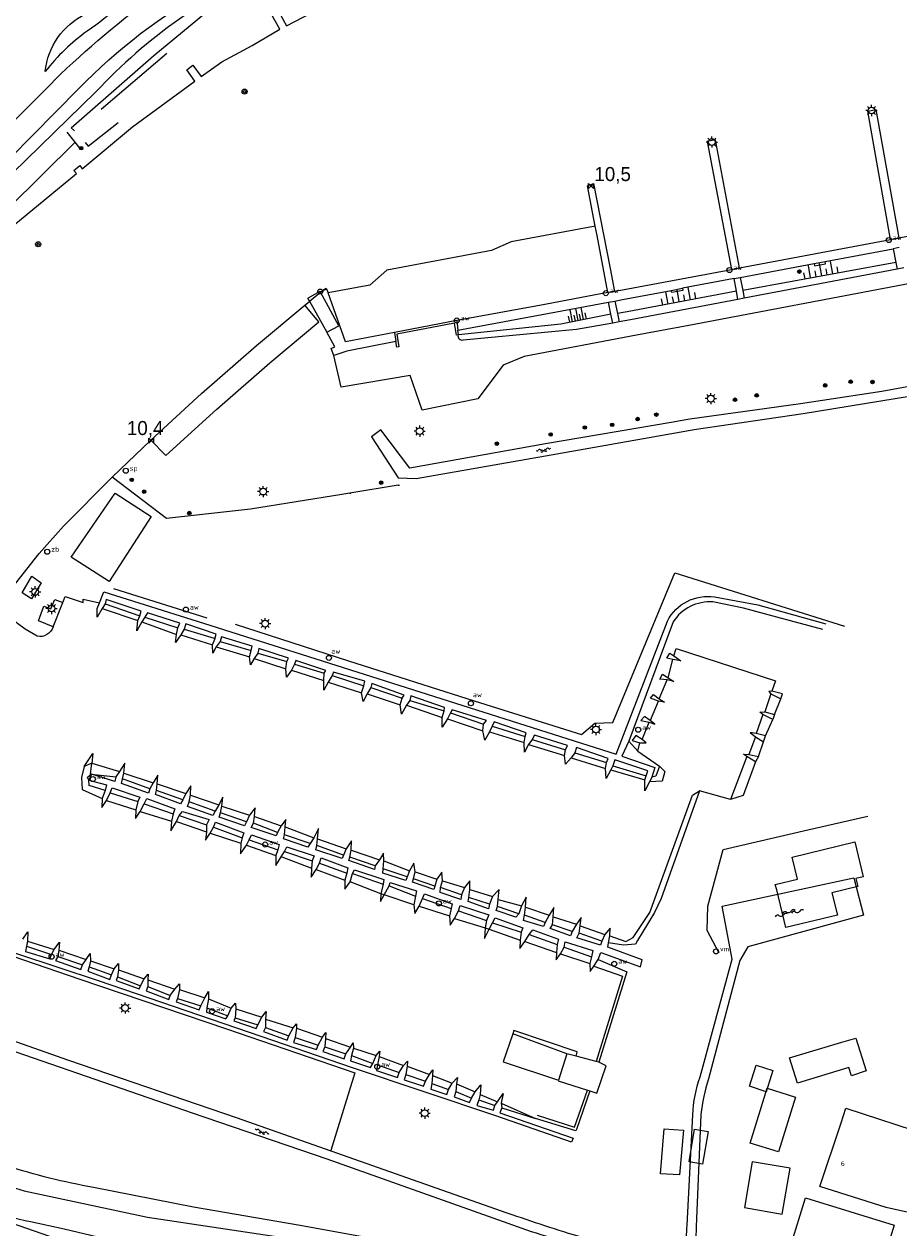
# Model space of a CAD drawing. Header units: millimetres. Extents: x 149344 to 154519, y 463794 to 476271.
# Tile 50 of 70: x 149566 to 149722, y 470093 to 470307. Entities that reach past the tile are written whole.
import ezdxf

# ---------------------------------------------------------------- set-up
doc = ezdxf.new("R2010")
doc.units = ezdxf.units.MM
doc.header["$LTSCALE"] = 4
doc.layers.get('0').update_dxf_attribs({"color": 252, "linetype": 'CONTINUOUS'})
for name, color, linetype in [('Gebouw', 252, 'CONTINUOUS'), ('Huisnummer', 252, 'CONTINUOUS'), ('Kilometrering', 252, 'CONTINUOUS'), ('symbool talud', 252, 'CONTINUOUS'), ('symbool water', 252, 'CONTINUOUS'), ('Topografie', 252, 'CONTINUOUS')]:
    doc.layers.add(name, color=color, linetype=linetype)
doc.styles.add('ISO', font='ISO')
doc.styles.add('rtw_iso', font='iso-rtw.shx')

# ---------------------------------------------------------------- blocks, each defined once
blk = doc.blocks.new('water4')
at = {"linetype": 'Continuous'}
for centre, start, end in [((-0.01, 0.75), 129.7446, 230.2554), ((-0.32, 1.12), 309.7446, 50.2554), ((-0.32, 0.37), 309.7446, 50.2554), ((0.32, 0.01), 129.7446, 230.2554), ((0, 0.38), 309.7446, 50.2554), ((-0.01, -0.74), 129.7446, 230.2554), ((-0.32, -0.37), 309.7446, 50.2554), ((-0.32, -1.12), 309.7446, 50.2554), ((0, -0.37), 309.7446, 50.2554)]:
    blk.add_arc(centre, 0.244, start, end, dxfattribs=at)
blk = doc.blocks.new('water6')
at = {"linetype": 'Continuous'}
for centre, start, end in [((-0.47, 2.22), 309.7446, 50.2554), ((0.16, 1.47), 129.7446, 230.2554), ((-0.47, 0.72), 309.7446, 50.2554), ((0.49, 0), 129.7446, 230.2554), ((-0.14, 0.75), 309.7446, 50.2554), ((0.16, -1.51), 129.7446, 230.2554), ((-0.47, -0.76), 309.7446, 50.2554), ((-0.47, -2.26), 309.7446, 50.2554), ((-0.14, -0.75), 309.7446, 50.2554)]:
    blk.add_arc(centre, 0.488, start, end, dxfattribs=at)
blk = doc.blocks.new('talud')
for p, q in [((0, 0.75), (0.5, 0.75)), ((0, 0.5), (1, 0.5)), ((0, 0.25), (0.5, 0.25)), ((0, 0), (1, 0)), ((0, -0.25), (0.5, -0.25)), ((0, -0.5), (1, -0.5)), ((0, -0.75), (0.5, -0.75))]:
    blk.add_line(p, q)
blk = doc.blocks.new('paal')
for radius in [0.45, 0.2]:
    blk.add_circle((0, 0), radius)
blk = doc.blocks.new('lichtmast')
for p, q in [((-0.6, 0), (-1, 0)), ((-0.71, 0.71), (-0.42, 0.42)), ((0, 0.6), (0, 1)), ((0.42, 0.42), (0.71, 0.71)), ((0.6, 0), (1, 0)), ((-0.42, -0.42), (-0.71, -0.71)), ((0, -0.6), (0, -1)), ((0.42, -0.42), (0.71, -0.71))]:
    blk.add_line(p, q)
blk.add_circle((0, 0), 0.6)
blk = doc.blocks.new('kilometerpaal')
for p, q in [((-0.44, 0.44), (0.44, -0.44)), ((-0.44, -0.44), (-0.44, 0.44)), ((0.44, 0.44), (-0.44, -0.44)), ((0.44, -0.44), (0.44, 0.44))]:
    blk.add_line(p, q)
at = {"style": 'rtw_iso'}
blk.add_attdef('KILOMETERPAAL', (0.59, 0.87), '', height=2.5, dxfattribs=at)
blk = doc.blocks.new('spanningspl')
at = {"color": 0}
blk.add_circle((0, 0), 0.45, dxfattribs=at)
at = {"style": 'ISO'}
blk.add_attdef('SPANNINGSPL', (0.7, 0), '', height=0.9, dxfattribs=at)
blk = doc.blocks.new('vlaggenmast')
at = {"color": 0}
blk.add_circle((0, 0), 0.45, dxfattribs=at)
at = {"style": 'ISO'}
blk.add_attdef('VLAGGENMAST', (0.7, 0), '', height=0.9, dxfattribs=at)
blk = doc.blocks.new('boom')
for radius in [0.315, 0.225, 0.135]:
    blk.add_circle((0, 0), radius)
blk = doc.blocks.new('afsl-water')
at = {"color": 0}
blk.add_circle((0, 0), 0.45, dxfattribs=at)
at = {"style": 'ISO'}
blk.add_attdef('AFSL-WATER', (0.7, 0), '', height=0.9, dxfattribs=at)
blk = doc.blocks.new('zinkerbord')
at = {"color": 0}
blk.add_circle((0, 0), 0.45, dxfattribs=at)
at = {"style": 'ISO'}
blk.add_attdef('ZINKERBORD', (0.7, 0), '', height=0.9, dxfattribs=at)
blk = doc.blocks.new('aanduidingsbord')
for p, q in [((-0.81, -0.33), (0, 0)), ((-1.45, -0.5), (-1.01, -0.5))]:
    blk.add_line(p, q)
at = {"color": 0}
blk.add_circle((-1.23, -0.5), 0.45, dxfattribs=at)

msp = doc.modelspace()

# ---------------------------------------------------------------- linework, layer by layer
at = {"layer": 'Gebouw'}
for points in [[(149699.86, 470152.7), (149699.62, 470153.66), (149703.57, 470154.62), (149702.62, 470158.51), (149713.76, 470161.22), (149715.26, 470155.02), (149713.96, 470154.71), (149714.29, 470153.32), (149709.7, 470152.2), (149710.67, 470148.23), (149701.49, 470145.99), (149699.86, 470152.7)], [(149703.55, 470118.31), (149702.17, 470122.8), (149711.46, 470125.64), (149711.46, 470125.62), (149713.97, 470126.35), (149715.8, 470120.51), (149713.17, 470119.63), (149712.73, 470121.11), (149703.55, 470118.31)], [(149695, 470117.77), (149696.23, 470121.55)], [(149696.23, 470121.55), (149699.2, 470120.58)], [(149699.2, 470120.58), (149697.97, 470116.8)], [(149697.97, 470116.8), (149695, 470117.77)], [(149695.15, 470107.68), (149698.18, 470117.41), (149703.23, 470115.84), (149700.2, 470106.11), (149695.15, 470107.68)], [(149711.33, 470111.29), (149712.15, 470113.9), (149727.07, 470108.99)], [(149679.86, 470110.2), (149683.25, 470109.95), (149682.57, 470101.99), (149679.17, 470102.22), (149679.86, 470110.2)], [(149684.27, 470104.32), (149685.24, 470110.15)], [(149685.24, 470110.15), (149687.65, 470109.74)], [(149687.65, 470109.74), (149686.67, 470103.91)], [(149728.38, 470094.21), (149719.35, 470096.2), (149707.52, 470099.92), (149711.33, 470111.29)], [(149686.67, 470103.91), (149684.27, 470104.32)], [(149695.5, 470104.34), (149694.11, 470096.21), (149700.85, 470095.05), (149702.25, 470103.18), (149695.5, 470104.34)], [(149702.31, 470089.29), (149704.97, 470097.91), (149720.76, 470093.04), (149718.1, 470084.42), (149702.31, 470089.29)]]:
    msp.add_lwpolyline(points, dxfattribs=at)
at = {"layer": 'Topografie'}
for p, q in [((149579.58, 470291.56), (149591.3, 470301.53)), ((149574.98, 470285.7), (149573.54, 470287.47)), ((149574.24, 470288.24), (149574.86, 470287.7)), ((149574.98, 470285.7), (149563.13, 470273.94)), ((149575.84, 470284.64), (149574.98, 470285.7)), ((149721.08, 470264.32), (149693.81, 470259.33)), ((149692.31, 470261.44), (149683.1, 470259.71)), ((149721.32, 470263.11), (149694.07, 470257.94)), ((149722.47, 470263.33), (149721.32, 470263.11)), ((149672.4, 470257.7), (149681.1, 470259.33)), ((149669.9, 470257.22), (149671.05, 470257.44)), ((149671.05, 470257.44), (149672.4, 470257.7)), ((149694.07, 470257.94), (149692.96, 470257.73)), ((149671.8, 470253.72), (149670.67, 470253.53)), ((149623.88, 470223.26), (149624.07, 470223.29)), ((149632.46, 470224.66), (149632.7, 470224.7)), ((149580.34, 470203.61), (149586.48, 470201.47)), ((149579.78, 470202.75), (149586.16, 470200.62)), ((149586.86, 470200.39), (149593, 470198.15)), ((149587.36, 470201.19), (149593.27, 470199.3)), ((149593.81, 470198.04), (149599.45, 470196.3)), ((149594.4, 470199.09), (149599.72, 470197.45)), ((149600.1, 470195.94), (149606.01, 470194.17)), ((149600.82, 470196.86), (149606.3, 470195.3)), ((149606.82, 470193.83), (149612.47, 470192.04)), ((149607.49, 470194.81), (149612.69, 470193.34)), ((149614.03, 470192.88), (149619.31, 470191.27)), ((149680.57, 470190.41), (149681.35, 470193.71)), ((149613.47, 470191.78), (149619.22, 470189.93)), ((149620.74, 470190.85), (149626.37, 470189.01)), ((149620.03, 470189.67), (149625.98, 470187.76)), ((149627.64, 470188.69), (149633.19, 470186.83)), ((149678.95, 470186.67), (149680.38, 470190.08)), ((149626.97, 470187.59), (149632.86, 470185.62)), ((149634.56, 470186.39), (149640.69, 470184.56)), ((149698.85, 470187.58), (149697.73, 470184.37)), ((149699.5, 470183.92), (149700.59, 470186.68)), ((149633.94, 470185.57), (149640.32, 470183.37)), ((149641.78, 470184.19), (149647.69, 470182.16)), ((149677.38, 470182.89), (149678.82, 470186.26)), ((149641.25, 470183.1), (149647.56, 470181.02)), ((149675.91, 470179.43), (149677.15, 470182.54)), ((149697.42, 470183.9), (149696.19, 470180.51)), ((149697.86, 470180.12), (149699.17, 470182.99)), ((149648.73, 470180.81), (149654.9, 470178.89)), ((149649.24, 470181.8), (149655.11, 470179.96)), ((149696.08, 470179.95), (149694.88, 470176.76)), ((149655.71, 470178.57), (149662.08, 470176.62)), ((149656.33, 470179.43), (149662.29, 470177.62)), ((149673.52, 470179.15), (149675.12, 470177.37)), ((149675.12, 470177.37), (149675.52, 470178.86)), ((149696.62, 470176.4), (149697.51, 470179.01)), ((149663.29, 470176.21), (149669.4, 470174.28)), ((149663.93, 470177.08), (149669.57, 470175.35)), ((149675.12, 470177.37), (149678.99, 470174.69)), ((149694.57, 470176.41), (149691.63, 470168.78)), ((149577.72, 470173.31), (149577.93, 470175.27)), ((149577.93, 470175.27), (149582.89, 470173.74)), ((149670.31, 470174.07), (149676.4, 470172.26)), ((149670.71, 470174.78), (149676.62, 470172.97)), ((149577.7, 470173.18), (149577.72, 470173.31)), ((149577.86, 470173.29), (149577.72, 470173.31)), ((149588.29, 470170.68), (149583.43, 470172.43)), ((149583.66, 470173.44), (149588.88, 470171.77)), ((149589.59, 470171.55), (149594.7, 470169.84)), ((149581.19, 470169.98), (149586.11, 470168.42)), ((149594.14, 470168.69), (149589.46, 470170.35)), ((149595.5, 470169.52), (149600.53, 470167.81)), ((149691.63, 470168.78), (149686.11, 470170.34)), ((149580.56, 470168.62), (149585.77, 470166.95)), ((149587.24, 470167.99), (149592.43, 470166.23)), ((149599.88, 470166.68), (149595.29, 470168.38)), ((149601.09, 470167.61), (149606.04, 470165.98)), ((149586.55, 470166.65), (149592.14, 470164.94)), ((149593.5, 470165.91), (149598.38, 470164.28)), ((149605.51, 470164.82), (149600.86, 470166.42)), ((149606.9, 470165.76), (149611.67, 470164.12)), ((149593, 470164.84), (149598.35, 470163)), ((149599, 470162.8), (149604.48, 470161)), ((149599.63, 470163.87), (149604.7, 470161.98)), ((149611, 470162.88), (149606.73, 470164.59)), ((149612.39, 470163.9), (149617.48, 470161.99)), ((149605.49, 470160.68), (149610.7, 470158.8)), ((149605.93, 470161.59), (149611.08, 470159.85)), ((149616.79, 470160.98), (149612.23, 470162.48)), ((149618.11, 470161.77), (149623.2, 470160.02)), ((149611.75, 470158.61), (149617.08, 470156.56)), ((149612.27, 470159.54), (149617.17, 470157.88)), ((149622.74, 470158.89), (149618, 470160.57)), ((149628.39, 470156.97), (149623.87, 470158.52)), ((149624.12, 470159.78), (149629.15, 470158.04)), ((149617.87, 470156.34), (149623, 470154.44)), ((149618.48, 470157.48), (149623.37, 470155.67)), ((149634.07, 470155.04), (149629.79, 470156.45)), ((149629.95, 470157.86), (149634.5, 470156.09)), ((149624.35, 470155.61), (149629.82, 470153.69)), ((149639.01, 470153.37), (149635.18, 470154.69)), ((149635.5, 470155.92), (149639.36, 470154.62)), ((149640.35, 470154.32), (149644.3, 470153.11)), ((149630.87, 470153.4), (149635.55, 470151.6)), ((149643.77, 470151.83), (149640.02, 470153.12)), ((149645.21, 470152.77), (149649.26, 470151.51)), ((149636.81, 470151.17), (149641.93, 470149.41)), ((149648.74, 470150.14), (149645.08, 470151.37)), ((149650.29, 470150.98), (149654.44, 470149.85)), ((149636.22, 470149.82), (149641.61, 470148.06)), ((149643.21, 470148.96), (149648.19, 470147.25)), ((149653.98, 470148.46), (149650.19, 470149.72)), ((149658.66, 470146.88), (149654.95, 470148.22)), ((149655.15, 470149.65), (149659.37, 470148.2)), ((149660.08, 470147.93), (149664.25, 470146.62)), ((149649.3, 470146.86), (149654.36, 470145.21)), ((149663.48, 470145.32), (149659.97, 470146.49)), ((149664.86, 470146.32), (149669.28, 470144.75)), ((149566.52, 470143.59), (149571.24, 470142.09)), ((149655.03, 470143.54), (149660.64, 470141.57)), ((149655.82, 470144.76), (149660.78, 470143.01)), ((149668.75, 470143.56), (149664.69, 470144.99)), ((149566.34, 470142.67), (149570.76, 470141.22)), ((149572.06, 470141.97), (149576.92, 470140.32)), ((149661.38, 470141.33), (149666.59, 470139.58)), ((149662.01, 470142.53), (149666.92, 470140.81)), ((149571.89, 470140.83), (149576.29, 470139.36)), ((149577.73, 470140.06), (149581.93, 470138.68)), ((149577.48, 470139.01), (149581.42, 470137.59)), ((149582.49, 470137.22), (149586.63, 470135.66)), ((149582.67, 470138.5), (149587.26, 470136.86)), ((149587.89, 470135.5), (149591.89, 470133.92)), ((149587.94, 470136.7), (149592.72, 470135.06)), ((149593.53, 470134.98), (149598.08, 470133.5)), ((149593.21, 470133.41), (149597.34, 470132.06)), ((149598.69, 470133.35), (149602.75, 470131.68)), ((149598.39, 470131.7), (149602.17, 470130.32)), ((149603.6, 470131.52), (149608.2, 470130.07)), ((149603.44, 470129.93), (149607.47, 470128.68)), ((149608.88, 470129.73), (149613.77, 470128.16)), ((149608.88, 470128.21), (149613.02, 470126.74)), ((149614.13, 470126.45), (149618.21, 470125.09)), ((149614.39, 470128.11), (149618.99, 470126.49)), ((149662.52, 470123.56), (149652.89, 470127.07)), ((149619.4, 470124.8), (149623.17, 470123.52)), ((149619.52, 470126.28), (149623.98, 470124.74)), ((149624.54, 470124.57), (149628.58, 470123.22)), ((149624.16, 470123.22), (149627.95, 470121.82)), ((149629.12, 470123.05), (149633.4, 470121.48)), ((149628.82, 470121.6), (149632.67, 470120.24)), ((149634.09, 470121.36), (149638.04, 470119.88)), ((149633.83, 470119.87), (149637.32, 470118.68)), ((149638.49, 470118.29), (149641.46, 470117.2)), ((149638.59, 470119.71), (149642.09, 470118.3)), ((149642.89, 470118.22), (149646.17, 470116.79)), ((149642.77, 470116.82), (149645.52, 470115.63)), ((149647.1, 470116.33), (149650.17, 470115.03)), ((149646.82, 470115.38), (149649.67, 470114.35)), ((149650.84, 470114.74), (149656.93, 470112.02)), ((149650.96, 470113.91), (149656.93, 470112.02))]:
    msp.add_line(p, q, dxfattribs=at)
for points in [[(149636.62, 470341.65, -0.107674), (149607.83, 470324.77, 0.055261), (149582.93, 470310.01, -0.034161), (149577.13, 470305.44, 0.075493), (149569.65, 470298.24, -0.263059), (149576.87, 470308.49, 0.075383), (149584.33, 470314.02, -0.043141), (149601.17, 470324.72, 0.735978), (149602.51, 470326.49, 0.030891), (149564.48, 470398.34)], [(149626.98, 470323.62), (149610.95, 470317.17, 0.106596), (149578.67, 470294.65), (149561.25, 470277.73, -0.024129), (149531.45, 470251.4), (149523.06, 470244.68), (149512.92, 470236.8), (149502.71, 470227.81), (149494.92, 470220.51), (149486.32, 470212.89)], [(149530.56, 470254.05), (149540.41, 470261.81), (149546.21, 470266.84, 0.016783), (149559.2, 470278.66), (149575.63, 470295.22, -0.075726), (149598.97, 470313.01), (149604.54, 470315.93), (149609.76, 470318.27)], [(149528.13, 470258.36), (149537.89, 470265.37), (149543.5, 470269.89, 0.013082), (149572.39, 470297.82, -0.029694), (149590.65, 470313.01, 0.009317)], [(149670.67, 470253.53), (149664.21, 470252.35), (149644.08, 470250.46, -0.636976), (149643.24, 470251.4)], [(149571.05, 470199.48, -0.385006), (149568.2, 470197.82), (149566.1, 470199.05), (149564.7, 470200.1, -0.108599), (149563.06, 470202.64), (149562.92, 470203.92), (149563.21, 470205.17), (149563.77, 470206.43), (149568.58, 470212.56), (149572.93, 470217.39), (149581.55, 470226.09)], [(149579.33, 470203.76), (149580.08, 470205.72), (149597.83, 470200.12), (149671.3, 470176.83), (149680.43, 470200.52, -0.32629), (149688.78, 470204.8), (149696.5, 470203.41), (149708.61, 470200.01)], [(149708.08, 470199.03), (149699.9, 470201.22), (149693.93, 470202.81), (149688.52, 470203.91, 0.276513), (149681.43, 470200.37), (149673.52, 470179.15)], [(149683.54, 470088.66, 0.022754), (149683.91, 470093.05), (149684.94, 470112.72, -0.073001), (149686.23, 470119.45), (149691.95, 470140.4), (149690.17, 470149.81), (149713.58, 470154.87), (149715.29, 470148.2), (149694.73, 470142.57), (149693.29, 470140.15), (149687.7, 470119.07, 0.042809), (149686.34, 470112.75), (149685.54, 470092.79, -0.076963), (149684.48, 470087.04, -0.524555)], [(149650.96, 470113.91), (149650.58, 470113.04), (149663.66, 470108.57), (149663.36, 470107.82), (149649.84, 470112.5), (149624.37, 470121.07), (149606.03, 470127.34), (149579.14, 470136.53), (149564.76, 470141.28), (149555.32, 470144.38, -0.449129), (149551.72, 470149.55)], [(149664.7, 470089.32, -0.019214), (149651.23, 470093.65), (149619.83, 470104.83), (149595.85, 470112.98), (149550.18, 470128.75)], [(149552.37, 470129.95), (149573.77, 470122.41), (149603.67, 470112.22), (149620.47, 470106.27), (149651.85, 470095.27, 0.01107), (149665.3, 470090.89)]]:
    msp.add_lwpolyline(points, format="xyb", dxfattribs=at)
for points in [[(149560.71, 470269.81), (149562.06, 470269.25), (149575.22, 470280.12), (149574.77, 470280.68), (149575.79, 470281.54), (149576.24, 470280.96), (149585.18, 470288.43), (149596.31, 470296.57), (149594.83, 470298.58), (149595.92, 470299.38), (149597.4, 470297.36), (149601.11, 470299.99), (149606.5, 470302.89), (149611.41, 470305.77), (149609.86, 470308.5), (149611.09, 470309.14), (149612.63, 470306.41), (149620.11, 470310.33), (149624.7, 470312.03), (149623.79, 470314.35), (149625.01, 470314.87), (149626.09, 470312.45), (149637.48, 470316.42)], [(149720.15, 470268.4), (149716.06, 470291.22), (149717.53, 470291.49), (149721.6, 470268.67)], [(149693.22, 470263.34), (149688.97, 470286.13), (149687.51, 470285.82), (149691.79, 470263.07)], [(149667.56, 470270.73), (149666.18, 470277.93), (149667.27, 470278.32), (149670.2, 470263.23), (149670.99, 470259.16)], [(149667.56, 470270.73), (149667.24, 470270.67), (149652.61, 470267.98), (149649.09, 470266.43), (149630.44, 470262.95), (149627.42, 470260.24), (149619.99, 470258.9)], [(149669.82, 470258.93), (149667.88, 470269.07), (149667.56, 470270.73)], [(149766.71, 470268.8), (149753.09, 470266.2), (149722.36, 470260.33), (149684.22, 470253.11), (149674.92, 470251.35), (149654.89, 470247.57), (149651.19, 470246.04), (149646.65, 470240.02), (149636.74, 470238.04), (149634.64, 470244.17), (149622.36, 470242.1), (149621.03, 470247.76)], [(149708.51, 470264.46), (149720.61, 470266.71)], [(149721.65, 470266.94), (149720.61, 470266.71)], [(149720.61, 470266.71), (149721.08, 470264.32)], [(149693.37, 470261.64), (149706.53, 470264.09)], [(149706.53, 470264.09), (149706.6, 470263.7), (149708.58, 470264.07), (149708.51, 470264.46)], [(149706.53, 470264.09), (149708.51, 470264.46)], [(149721.08, 470264.32), (149721.32, 470263.11)], [(149692.31, 470261.44), (149693.37, 470261.64)], [(149692.7, 470259.2), (149692.31, 470261.44)], [(149693.37, 470261.64), (149693.81, 470259.33)], [(149616.72, 470257.41), (149616.41, 470257.96), (149618.58, 470259.17), (149618.65, 470259.04)], [(149618.65, 470259.04), (149619.27, 470259.5), (149619.69, 470259.75), (149619.99, 470258.9)], [(149670.99, 470259.16), (149669.82, 470258.93)], [(149671.76, 470259.3), (149670.99, 470259.16)], [(149692.7, 470259.2), (149673.26, 470255.53), (149671.5, 470255.2)], [(149681.1, 470259.33), (149683.1, 470259.71)], [(149683.1, 470259.71), (149683.15, 470259.29), (149681.18, 470258.97), (149681.1, 470259.33)], [(149692.96, 470257.73), (149692.7, 470259.2)], [(149693.81, 470259.33), (149694.07, 470257.94)], [(149615.86, 470256.69), (149616.68, 470257.37)], [(149616.68, 470257.37), (149616.72, 470257.41)], [(149616.68, 470257.37), (149616.72, 470257.41)], [(149616.72, 470257.41), (149618.65, 470259.04)], [(149616.72, 470257.41), (149616.72, 470257.41)], [(149616.72, 470257.41), (149619.76, 470251.89)], [(149619.76, 470251.89), (149621.9, 470253.04), (149618.65, 470259.04)], [(149631.83, 470251.86), (149623.11, 470250.17), (149619.99, 470258.9)], [(149669.82, 470258.93), (149657.63, 470256.64), (149642.9, 470253.98)], [(149643.13, 470252.28), (149669.9, 470257.22)], [(149670.34, 470255.12), (149669.9, 470257.22)], [(149671.05, 470257.44), (149671.5, 470255.2)], [(149692.96, 470257.73), (149673.83, 470254.1), (149671.8, 470253.72)], [(149588.47, 470232.71), (149597.45, 470240.98), (149607.26, 470249.53), (149615.86, 470256.69)], [(149588.47, 470232.71), (149591.1, 470229.98), (149600.18, 470238.23), (149609.63, 470246.44), (149618.34, 470253.74), (149615.86, 470256.69)], [(149670.34, 470255.12), (149661.42, 470253.34), (149643.24, 470251.4)], [(149670.67, 470253.53), (149670.34, 470255.12)], [(149671.5, 470255.2), (149671.8, 470253.72)], [(149642.9, 470253.98), (149631.83, 470251.86)], [(149643.24, 470251.4), (149642.88, 470251.36), (149642.52, 470253.49), (149632.25, 470251.57), (149632.57, 470249.28), (149632.23, 470249.23), (149632.07, 470250.23)], [(149642.9, 470253.98), (149643.13, 470252.28)], [(149621.03, 470247.76), (149620.58, 470248.99), (149621.18, 470249.28), (149619.76, 470251.89)], [(149631.83, 470251.86), (149632.07, 470250.23)], [(149643.24, 470251.4), (149643.13, 470252.28)], [(149632.07, 470250.23), (149623.33, 470248.51), (149621.03, 470247.76)], [(149581.55, 470226.09), (149588.47, 470232.71)], [(149571.05, 470199.48), (149568.44, 470200.55), (149569.42, 470203.18), (149570.66, 470202.7), (149571.35, 470204.38), (149572.76, 470203.83)], [(149571.05, 470199.48), (149572.76, 470203.83)], [(149572.76, 470203.83), (149573.18, 470204.9), (149576.38, 470203.83), (149576.4, 470204.39), (149579.33, 470203.76)], [(149579.78, 470202.75), (149578.88, 470201.23), (149578.88, 470202.75), (149579.33, 470203.76)], [(149580.34, 470203.61), (149579.78, 470202.75)], [(149586.48, 470201.47), (149586.73, 470202.29), (149580.52, 470204.33), (149580.34, 470203.61)], [(149586.16, 470200.62), (149586.48, 470201.47)], [(149593.27, 470199.3), (149593.61, 470200.17), (149587.88, 470202), (149587.36, 470201.19)], [(149586.86, 470200.39), (149585.97, 470198.77), (149586.16, 470200.62)], [(149587.36, 470201.19), (149586.86, 470200.39)], [(149593, 470198.15), (149593.27, 470199.3)], [(149599.45, 470196.3), (149599.85, 470197.27), (149600.06, 470198.21), (149594.66, 470200.02), (149594.4, 470199.09)], [(149593.81, 470198.04), (149592.82, 470196.69), (149593, 470198.15)], [(149594.4, 470199.09), (149593.81, 470198.04)], [(149594.4, 470199.09), (149594.4, 470199.09)], [(149606.3, 470195.3), (149606.5, 470196.04), (149601.06, 470197.7), (149600.82, 470196.86)], [(149600.1, 470195.94), (149599.51, 470194.82), (149599.45, 470196.3)], [(149600.82, 470196.86), (149600.1, 470195.94)], [(149606.01, 470194.17), (149606.3, 470195.3)], [(149612.69, 470193.34), (149612.98, 470193.91), (149607.69, 470195.63), (149607.49, 470194.81)], [(149681.57, 470194.31), (149681.96, 470195.62), (149699.63, 470189.9), (149698.98, 470188.04)], [(149606.82, 470193.83), (149606.21, 470192.72), (149606.01, 470194.17)], [(149607.49, 470194.81), (149606.82, 470193.83)], [(149612.47, 470192.04), (149612.69, 470193.34)], [(149614.03, 470192.88), (149613.47, 470191.78)], [(149619.31, 470191.27), (149619.58, 470191.72), (149614.27, 470193.5), (149614.03, 470192.88)], [(149681.35, 470193.71), (149680.3, 470193.92), (149680.84, 470194.81)], [(149680.84, 470194.81), (149681.57, 470194.31)], [(149681.57, 470194.31), (149682.78, 470193.42), (149681.35, 470193.71)], [(149613.47, 470191.78), (149612.61, 470190.52), (149612.47, 470192.04)], [(149619.22, 470189.93), (149619.31, 470191.27)], [(149620.74, 470190.85), (149620.03, 470189.67)], [(149626.37, 470189.01), (149626.53, 470189.84), (149620.97, 470191.41), (149620.74, 470190.85)], [(149680.38, 470190.08), (149679.09, 470190.21), (149679.51, 470191.1)], [(149679.51, 470191.1), (149680.57, 470190.41)], [(149620.03, 470189.67), (149619.27, 470188.21), (149619.22, 470189.93)], [(149625.98, 470187.76), (149626.37, 470189.01)], [(149627.64, 470188.69), (149626.97, 470187.59)], [(149633.19, 470186.83), (149633.57, 470187.36), (149627.8, 470189.41), (149627.64, 470188.69)], [(149680.57, 470190.41), (149681.55, 470189.77), (149680.38, 470190.08)], [(149626.97, 470187.59), (149626.26, 470186.23), (149625.98, 470187.76)], [(149632.86, 470185.62), (149633.19, 470186.83)], [(149634.56, 470186.39), (149633.94, 470185.57)], [(149640.69, 470184.56), (149640.75, 470185.16), (149634.72, 470187.19), (149634.56, 470186.39)], [(149678.82, 470186.26), (149677.42, 470186.79), (149677.92, 470187.48)], [(149677.92, 470187.48), (149678.95, 470186.67)], [(149678.95, 470186.67), (149679.88, 470186.11), (149678.82, 470186.26)], [(149698.98, 470188.04), (149698.44, 470188.01), (149698.85, 470187.58)], [(149698.85, 470187.58), (149700.59, 470186.68)], [(149700.59, 470186.68), (149700.91, 470187.59), (149698.98, 470188.04)], [(149633.94, 470185.57), (149633.08, 470183.97), (149632.86, 470185.62)], [(149640.32, 470183.37), (149640.69, 470184.56)], [(149641.78, 470184.19), (149641.25, 470183.1)], [(149647.69, 470182.16), (149648.19, 470182.86), (149642.08, 470184.74), (149641.78, 470184.19)], [(149697.42, 470183.9), (149696.85, 470184.31), (149697.73, 470184.37)], [(149697.73, 470184.37), (149699.5, 470183.92)], [(149641.25, 470183.1), (149640.3, 470181.65), (149640.32, 470183.37)], [(149647.56, 470181.02), (149647.69, 470182.16)], [(149655.11, 470179.96), (149655.25, 470180.66), (149649.58, 470182.57), (149649.24, 470181.8)], [(149676.33, 470183.54), (149675.68, 470182.86), (149677.15, 470182.54)], [(149677.15, 470182.54), (149678.2, 470182.19), (149677.36, 470182.81), (149676.33, 470183.54)], [(149699.17, 470182.99), (149697.42, 470183.9)], [(149699.5, 470183.92), (149699.17, 470182.99)], [(149648.73, 470180.81), (149647.89, 470179.33), (149647.56, 470181.02)], [(149649.24, 470181.8), (149648.73, 470180.81)], [(149654.9, 470178.89), (149655.11, 470179.96)], [(149662.29, 470177.62), (149662.63, 470178.39), (149656.74, 470180.24), (149656.33, 470179.43)], [(149674.77, 470180.18), (149674.15, 470179.29), (149675.52, 470178.86)], [(149675.91, 470179.43), (149674.77, 470180.18)], [(149696.19, 470180.51), (149695.14, 470180.67)], [(149695.14, 470180.67), (149696.08, 470179.95)], [(149696.08, 470179.95), (149697.51, 470179.01)], [(149697.86, 470180.12), (149696.19, 470180.51)], [(149697.51, 470179.01), (149697.86, 470180.12)], [(149655.71, 470178.57), (149654.98, 470177.19), (149654.9, 470178.89)], [(149656.33, 470179.43), (149655.71, 470178.57)], [(149669.57, 470175.35), (149669.86, 470176.08), (149664.24, 470178.03), (149663.93, 470177.08)], [(149673.52, 470179.15), (149672.31, 470176.46), (149678.16, 470174.47), (149677.64, 470172.73)], [(149675.52, 470178.86), (149676.65, 470178.83), (149675.91, 470179.43)], [(149576.59, 470174.64), (149578.13, 470176.95), (149577.93, 470175.27)], [(149662.08, 470176.62), (149662.29, 470177.62)], [(149663.29, 470176.21), (149662.26, 470175.08), (149662.08, 470176.62)], [(149663.93, 470177.08), (149663.29, 470176.21)], [(149676.62, 470172.97), (149676.93, 470173.86), (149671.04, 470175.81), (149670.71, 470174.78)], [(149694.57, 470176.41), (149693.94, 470176.84)], [(149693.94, 470176.84), (149694.88, 470176.76)], [(149696.12, 470175.49), (149694.57, 470176.41)], [(149694.88, 470176.76), (149696.62, 470176.4)], [(149696.62, 470176.4), (149696.12, 470175.49)], [(149576.59, 470174.64), (149576.12, 470172.7), (149576.21, 470170.53), (149579.81, 470168.96)], [(149577.93, 470175.27), (149576.59, 470174.64)], [(149582.89, 470173.74), (149582.22, 470172.8)], [(149583.66, 470173.44), (149583.81, 470175.24), (149582.89, 470173.74)], [(149669.4, 470174.28), (149669.57, 470175.35)], [(149670.31, 470174.07), (149669.51, 470172.53), (149669.4, 470174.28)], [(149670.71, 470174.78), (149670.31, 470174.07)], [(149678.99, 470174.69), (149679.94, 470173.78), (149679.46, 470172.04), (149677.22, 470171.93)], [(149678.99, 470174.69), (149678.32, 470172.93), (149677.64, 470172.73)], [(149696.12, 470175.49), (149693.91, 470169.5), (149691.63, 470168.78)], [(149577.43, 470172.24), (149577.16, 470172.77), (149577.7, 470173.18)], [(149577.86, 470173.29), (149577.43, 470172.24)], [(149577.43, 470172.24), (149580.55, 470171.4), (149580.34, 470170.37)], [(149580.34, 470170.37), (149577.46, 470171.26), (149577.43, 470172.24)], [(149577.7, 470173.18), (149577.86, 470173.29)], [(149577.86, 470173.29), (149582.22, 470172.8)], [(149582.22, 470172.8), (149582.02, 470171.98), (149577.86, 470173.29)], [(149588.29, 470170.68), (149588.03, 470169.91), (149583.25, 470171.63), (149583.43, 470172.43)], [(149583.43, 470172.43), (149583.66, 470173.44)], [(149588.88, 470171.77), (149588.29, 470170.68)], [(149589.59, 470171.55), (149589.71, 470173.09), (149588.88, 470171.77)], [(149589.46, 470170.35), (149589.59, 470171.55)], [(149677.22, 470171.93), (149676.39, 470170.34), (149676.4, 470172.26)], [(149676.4, 470172.26), (149676.62, 470172.97)], [(149677.64, 470172.73), (149677.64, 470172.72), (149677.22, 470171.93)], [(149580.34, 470170.37), (149579.81, 470168.96)], [(149580.56, 470168.62), (149581.19, 470169.98)], [(149581.19, 470169.98), (149581.58, 470170.88), (149586.51, 470169.17), (149586.11, 470168.42)], [(149594.14, 470168.69), (149593.76, 470167.98), (149589.3, 470169.64), (149589.46, 470170.35)], [(149594.7, 470169.84), (149594.14, 470168.69)], [(149595.5, 470169.52), (149595.56, 470171.23), (149594.7, 470169.84)], [(149595.29, 470168.38), (149595.5, 470169.52)], [(149601.09, 470167.61), (149601.25, 470169.19), (149600.53, 470167.81)], [(149686.11, 470170.34), (149679.28, 470151.19), (149678.14, 470148.66), (149675.11, 470143.7), (149674.7, 470143.07), (149672.59, 470142.86), (149669.94, 470143.31)], [(149670.14, 470144.53), (149673.01, 470143.53), (149674.29, 470144.26), (149677.26, 470148.68), (149684.86, 470169.55), (149686.11, 470170.34)], [(149579.81, 470168.96), (149579.73, 470167.38), (149580.56, 470168.62)], [(149586.11, 470168.42), (149585.77, 470166.95)], [(149586.55, 470166.65), (149587.24, 470167.99)], [(149587.24, 470167.99), (149587.72, 470168.98), (149592.71, 470167.13), (149592.43, 470166.23)], [(149599.88, 470166.68), (149599.48, 470165.95), (149594.99, 470167.55), (149595.29, 470168.38)], [(149600.53, 470167.81), (149599.88, 470166.68)], [(149600.86, 470166.42), (149601.09, 470167.61)], [(149606.9, 470165.76), (149607.02, 470167.3), (149606.04, 470165.98)], [(149585.77, 470166.95), (149585.71, 470165.39), (149586.55, 470166.65)], [(149592.14, 470164.94), (149592.01, 470163.18), (149593, 470164.84)], [(149592.43, 470166.23), (149592.14, 470164.94)], [(149593, 470164.84), (149593.5, 470165.91)], [(149593.5, 470165.91), (149594.06, 470166.63), (149598.82, 470165.21), (149598.38, 470164.28)], [(149605.51, 470164.82), (149605.15, 470164.09), (149600.64, 470165.66), (149600.86, 470166.42)], [(149606.04, 470165.98), (149605.51, 470164.82)], [(149606.73, 470164.59), (149606.9, 470165.76)], [(149612.39, 470163.9), (149612.5, 470165.24), (149611.67, 470164.12)], [(149598.35, 470163), (149598.21, 470161.54), (149599, 470162.8)], [(149598.38, 470164.28), (149598.35, 470163)], [(149599, 470162.8), (149599.63, 470163.87)], [(149599.63, 470163.87), (149599.97, 470164.72), (149605.02, 470162.87), (149604.7, 470161.98)], [(149611, 470162.88), (149610.75, 470162.3), (149606.31, 470163.8), (149606.73, 470164.59)], [(149611.67, 470164.12), (149611, 470162.88)], [(149612.23, 470162.48), (149612.39, 470163.9)], [(149618.11, 470161.77), (149618.32, 470163.61), (149617.48, 470161.99)], [(149604.48, 470161), (149604.43, 470159.1), (149605.49, 470160.68)], [(149604.7, 470161.98), (149604.48, 470161)], [(149605.49, 470160.68), (149605.93, 470161.59)], [(149605.93, 470161.59), (149606.39, 470162.47), (149611.29, 470160.75), (149611.08, 470159.85)], [(149616.79, 470160.98), (149616.39, 470160.32), (149612.07, 470161.77), (149612.23, 470162.48)], [(149617.48, 470161.99), (149616.79, 470160.98)], [(149618, 470160.57), (149618.11, 470161.77)], [(149624.12, 470159.78), (149624.18, 470161.43), (149623.2, 470160.02)], [(149611.08, 470159.85), (149610.7, 470158.8)], [(149610.7, 470158.8), (149610.71, 470157.04), (149611.67, 470158.58), (149612.27, 470159.54)], [(149612.27, 470159.54), (149612.66, 470160.35), (149617.55, 470158.74), (149617.17, 470157.88)], [(149622.74, 470158.89), (149622.54, 470158.26), (149617.8, 470159.84), (149618, 470160.57)], [(149623.2, 470160.02), (149622.74, 470158.89)], [(149628.39, 470156.97), (149628.29, 470156.35), (149623.69, 470157.93), (149623.87, 470158.52)], [(149623.87, 470158.52), (149624.12, 470159.78)], [(149629.95, 470157.86), (149629.88, 470159.23), (149629.15, 470158.04)], [(149617.08, 470156.56), (149617.02, 470154.96), (149617.87, 470156.34)], [(149617.17, 470157.88), (149617.08, 470156.56)], [(149617.87, 470156.34), (149618.48, 470157.48)], [(149618.48, 470157.48), (149618.8, 470158.43), (149623.52, 470156.63), (149623.37, 470155.67)], [(149629.15, 470158.04), (149628.39, 470156.97)], [(149634.07, 470155.04), (149633.86, 470154.4), (149629.73, 470155.69), (149629.79, 470156.45)], [(149629.79, 470156.45), (149629.95, 470157.86)], [(149635.5, 470155.92), (149635.27, 470157.43), (149634.5, 470156.09)], [(149623.37, 470155.67), (149623, 470154.44)], [(149623, 470154.44), (149623, 470152.82), (149623.91, 470154.16)], [(149623.91, 470154.16), (149624.35, 470155.61)], [(149624.35, 470155.61), (149624.73, 470156.26), (149629.9, 470154.55), (149629.82, 470153.69)], [(149634.5, 470156.09), (149634.07, 470155.04)], [(149639.01, 470153.37), (149638.83, 470152.79), (149635.05, 470154.05), (149635.18, 470154.69)], [(149635.18, 470154.69), (149635.5, 470155.92)], [(149639.36, 470154.62), (149639.01, 470153.37)], [(149640.35, 470154.32), (149640.25, 470155.86), (149639.36, 470154.62)], [(149640.02, 470153.12), (149640.35, 470154.32)], [(149645.21, 470152.77), (149645.25, 470154.31), (149644.3, 470153.11)], [(149629.4, 470152.02), (149623.91, 470154.16)], [(149629.82, 470153.69), (149629.4, 470152.02)], [(149630, 470151.81), (149630.87, 470153.4)], [(149630.87, 470153.4), (149631.07, 470154.02), (149635.75, 470152.52), (149635.55, 470151.6)], [(149643.77, 470151.83), (149643.63, 470151.01), (149639.94, 470152.21), (149640.02, 470153.12)], [(149644.3, 470153.11), (149643.77, 470151.83)], [(149645.08, 470151.37), (149645.21, 470152.77)], [(149650.29, 470150.98), (149650.43, 470152.76), (149649.26, 470151.51)], [(149629.4, 470152.02), (149629.36, 470150.64), (149630, 470151.81)], [(149630, 470151.81), (149629.4, 470152.02)], [(149635.27, 470150.03), (149630, 470151.81)], [(149635.55, 470151.6), (149635.27, 470150.03)], [(149635.27, 470150.03), (149635.45, 470148.52), (149636.22, 470149.82)], [(149636.22, 470149.82), (149636.81, 470151.17)], [(149636.81, 470151.17), (149637.18, 470152.02), (149642.09, 470150.23), (149641.93, 470149.41)], [(149643.21, 470148.96), (149643.54, 470149.93), (149648.62, 470148.26), (149648.19, 470147.25)], [(149648.74, 470150.14), (149648.55, 470149.36), (149644.92, 470150.66), (149645.08, 470151.37)], [(149649.26, 470151.51), (149648.74, 470150.14)], [(149650.19, 470149.72), (149650.29, 470150.98)], [(149655.15, 470149.65), (149655.28, 470151.43), (149654.44, 470149.85)], [(149641.93, 470149.41), (149641.61, 470148.06)], [(149641.61, 470148.06), (149641.75, 470146.4), (149642.5, 470147.6)], [(149642.5, 470147.6), (149643.21, 470148.96)], [(149653.98, 470148.46), (149653.42, 470147.82), (149649.94, 470149.03), (149650.19, 470149.72)], [(149654.44, 470149.85), (149653.98, 470148.46)], [(149658.66, 470146.88), (149658.38, 470146.17), (149654.77, 470147.26), (149654.95, 470148.22)], [(149654.95, 470148.22), (149655.15, 470149.65)], [(149659.37, 470148.2), (149658.66, 470146.88)], [(149660.08, 470147.93), (149660.17, 470149.56), (149659.37, 470148.2)], [(149659.97, 470146.49), (149660.08, 470147.93)], [(149664.86, 470146.32), (149665.06, 470147.78), (149664.25, 470146.62)], [(149642.5, 470147.6), (149647.96, 470145.94)], [(149647.96, 470145.94), (149647.83, 470144.06), (149648.68, 470145.69)], [(149648.19, 470147.25), (149647.96, 470145.94)], [(149647.96, 470145.94), (149648.68, 470145.69)], [(149648.68, 470145.69), (149649.3, 470146.86)], [(149648.68, 470145.69), (149654.18, 470143.78)], [(149649.3, 470146.86), (149649.76, 470147.75), (149654.66, 470145.97), (149654.36, 470145.21)], [(149663.48, 470145.32), (149663.18, 470144.54), (149659.53, 470145.86), (149659.97, 470146.49)], [(149664.25, 470146.62), (149663.48, 470145.32)], [(149664.69, 470144.99), (149664.86, 470146.32)], [(149670.14, 470144.53), (149670.21, 470145.9), (149669.28, 470144.75)], [(149565.65, 470143.91), (149566.54, 470145.23), (149566.52, 470143.59)], [(149566.52, 470143.59), (149566.34, 470142.67)], [(149654.18, 470143.78), (149654.16, 470142.26), (149655.03, 470143.54)], [(149654.36, 470145.21), (149654.18, 470143.78)], [(149655.03, 470143.54), (149655.82, 470144.76)], [(149655.82, 470144.76), (149656.43, 470145.6), (149661.02, 470143.92), (149660.78, 470143.01)], [(149662.01, 470142.53), (149662.23, 470143.49), (149667.15, 470141.92), (149666.92, 470140.81)], [(149668.75, 470143.56), (149668.51, 470142.85), (149664.31, 470144.16), (149664.69, 470144.99)], [(149669.28, 470144.75), (149668.75, 470143.56)], [(149669.94, 470143.31), (149670.14, 470144.53)], [(149566.34, 470142.67), (149566.11, 470141.76), (149570.5, 470140.41), (149570.76, 470141.22)], [(149570.76, 470141.22), (149571.24, 470142.09)], [(149571.24, 470142.09), (149572.17, 470143.39), (149572.06, 470141.97)], [(149572.06, 470141.97), (149571.89, 470140.83)], [(149576.92, 470140.32), (149577.68, 470141.38), (149577.73, 470140.06)], [(149660.64, 470141.57), (149660.59, 470140.25), (149661.38, 470141.33)], [(149660.78, 470143.01), (149660.64, 470141.57)], [(149661.38, 470141.33), (149662.01, 470142.53)], [(149668.07, 470140.34), (149668.58, 470141.55), (149675.59, 470139.02), (149675.92, 470140.28), (149669.8, 470142.49), (149669.94, 470143.31)], [(149571.89, 470140.83), (149571.49, 470140.12), (149575.99, 470138.55), (149576.29, 470139.36)], [(149576.29, 470139.36), (149576.92, 470140.32)], [(149577.73, 470140.06), (149577.48, 470139.01)], [(149581.93, 470138.68), (149582.7, 470139.58), (149582.67, 470138.5)], [(149666.92, 470140.81), (149666.59, 470139.58)], [(149666.59, 470139.58), (149666.65, 470138.16), (149667.34, 470139.16)], [(149667.34, 470139.16), (149668.07, 470140.34)], [(149668.07, 470140.34), (149673.19, 470138.15), (149668.18, 470122.03)], [(149577.48, 470139.01), (149577.22, 470138.26), (149581.18, 470136.79), (149581.42, 470137.59)], [(149581.42, 470137.59), (149581.93, 470138.68)], [(149582.49, 470137.22), (149582.26, 470136.59), (149586.38, 470135.1), (149586.63, 470135.66)], [(149582.67, 470138.5), (149582.49, 470137.22)], [(149587.26, 470136.86), (149587.99, 470137.74), (149587.94, 470136.7)], [(149667.34, 470139.16), (149672.43, 470137.37), (149667.7, 470122.16)], [(149586.63, 470135.66), (149587.26, 470136.86)], [(149587.89, 470135.5), (149587.61, 470134.77), (149591.67, 470133.23), (149591.89, 470133.92)], [(149587.94, 470136.7), (149587.89, 470135.5)], [(149591.89, 470133.92), (149592.72, 470135.06)], [(149592.72, 470135.06), (149593.56, 470136), (149593.53, 470134.98)], [(149593.53, 470134.98), (149593.21, 470133.41)], [(149593.21, 470133.41), (149592.96, 470132.77), (149597.06, 470131.37), (149597.34, 470132.06)], [(149597.34, 470132.06), (149598.08, 470133.5)], [(149598.08, 470133.5), (149598.74, 470134.61), (149598.69, 470133.35)], [(149598.69, 470133.35), (149598.39, 470131.7)], [(149598.39, 470131.7), (149598.35, 470130.94), (149601.82, 470129.77), (149602.17, 470130.32)], [(149602.17, 470130.32), (149602.75, 470131.68)], [(149602.75, 470131.68), (149603.55, 470132.58), (149603.6, 470131.52)], [(149603.6, 470131.52), (149603.44, 470129.93)], [(149608.2, 470130.07), (149608.97, 470131.07), (149608.88, 470129.73)], [(149603.44, 470129.93), (149603.25, 470129.39), (149607.23, 470128.05), (149607.47, 470128.68)], [(149607.47, 470128.68), (149608.2, 470130.07)], [(149608.88, 470129.73), (149608.88, 470128.21)], [(149613.77, 470128.16), (149614.39, 470128.89), (149614.39, 470128.11)], [(149608.88, 470128.21), (149608.52, 470127.52), (149612.72, 470125.99), (149613.02, 470126.74)], [(149613.02, 470126.74), (149613.77, 470128.16)], [(149614.13, 470126.45), (149613.85, 470125.58), (149617.97, 470124.29), (149618.21, 470125.09)], [(149614.39, 470128.11), (149614.13, 470126.45)], [(149618.21, 470125.09), (149618.99, 470126.49)], [(149618.99, 470126.49), (149619.61, 470127.31), (149619.52, 470126.28)], [(149652.89, 470127.07), (149651.16, 470122.09), (149661, 470118.86)], [(149664.18, 470123.11), (149664.36, 470123.89), (149653.07, 470127.71), (149652.89, 470127.07)], [(149619.4, 470124.8), (149619.04, 470123.95), (149622.87, 470122.67), (149623.17, 470123.52)], [(149619.52, 470126.28), (149619.4, 470124.8)], [(149623.17, 470123.52), (149623.98, 470124.74)], [(149623.98, 470124.74), (149624.44, 470125.51), (149624.54, 470124.57)], [(149624.54, 470124.57), (149624.16, 470123.22)], [(149624.16, 470123.22), (149624, 470122.3), (149627.53, 470121.09), (149627.95, 470121.82)], [(149627.95, 470121.82), (149628.58, 470123.22)], [(149628.58, 470123.22), (149629.2, 470124.03), (149629.12, 470123.05)], [(149629.12, 470123.05), (149628.82, 470121.6)], [(149633.4, 470121.48), (149634.14, 470122.26), (149634.09, 470121.36)], [(149662.52, 470123.56), (149661, 470118.86)], [(149664.18, 470123.11), (149662.52, 470123.56)], [(149667.7, 470122.16), (149664.18, 470123.11)], [(149668.18, 470122.03), (149667.7, 470122.16)], [(149628.82, 470121.6), (149628.65, 470120.58), (149632.34, 470119.33), (149632.67, 470120.24)], [(149632.67, 470120.24), (149633.4, 470121.48)], [(149634.09, 470121.36), (149633.83, 470119.87)], [(149638.04, 470119.88), (149638.64, 470120.67), (149638.59, 470119.71)], [(149666.61, 470116.93), (149667.84, 470116.54), (149669.52, 470121.4), (149668.18, 470122.03)], [(149633.83, 470119.87), (149633.55, 470118.94), (149637, 470117.77), (149637.32, 470118.68)], [(149637.32, 470118.68), (149638.04, 470119.88)], [(149638.49, 470118.29), (149638.29, 470117.26), (149641.14, 470116.3), (149641.46, 470117.2)], [(149638.59, 470119.71), (149638.49, 470118.29)], [(149641.46, 470117.2), (149642.09, 470118.3)], [(149642.09, 470118.3), (149643.02, 470119.34), (149642.89, 470118.22)], [(149642.89, 470118.22), (149642.77, 470116.82)], [(149646.17, 470116.79), (149647.17, 470118.03), (149647.1, 470116.33)], [(149661, 470118.86), (149660.95, 470118.72), (149666.18, 470117.07)], [(149642.77, 470116.82), (149642.47, 470115.89), (149645.18, 470114.9), (149645.52, 470115.63)], [(149645.52, 470115.63), (149646.17, 470116.79)], [(149647.1, 470116.33), (149646.82, 470115.38)], [(149650.17, 470115.03), (149651.16, 470116.49), (149650.84, 470114.74)], [(149666.61, 470116.93), (149664.22, 470110.11), (149664.11, 470109.82), (149656.93, 470112.02)], [(149657.22, 470112.61), (149663.87, 470110.5), (149666.18, 470117.07)], [(149666.18, 470117.07), (149666.61, 470116.93)], [(149646.82, 470115.38), (149646.47, 470114.35), (149649.47, 470113.53), (149649.67, 470114.35)], [(149649.67, 470114.35), (149650.17, 470115.03)], [(149650.84, 470114.74), (149650.96, 470113.91)]]:
    msp.add_lwpolyline(points, dxfattribs=at)
at = {"layer": 'Topografie', "flags": 128}
for points in [[(149574.24, 470288.24), (149589, 470301.11), (149600.55, 470310.63), (149610.99, 470315.52)], [(149576.79, 470285.63), (149577.27, 470284.96), (149582.66, 470289.22)], [(149721.6, 470268.67), (149750.37, 470274.08)], [(149693.22, 470263.34), (149720.15, 470268.4)], [(149720.15, 470268.4), (149721.6, 470268.67)], [(149671.76, 470259.3), (149691.79, 470263.07)], [(149691.79, 470263.07), (149693.22, 470263.34)], [(149623.88, 470223.26), (149622.45, 470223.03), (149606.2, 470220.4), (149591.23, 470218.76), (149581.55, 470226.09)], [(149582.09, 470223.24), (149588.5, 470219.09), (149581.06, 470207.57), (149574.24, 470211.86), (149582.09, 470223.24)], [(149632.46, 470224.66), (149623.88, 470223.26)], [(149603.46, 470199.98), (149623.62, 470193.42), (149645.99, 470186.33), (149665.12, 470180.33), (149667.49, 470182.37), (149670.71, 470182.46), (149681.71, 470209.07), (149711.92, 470199.63)], [(149581.79, 470206.33), (149598.39, 470201.07)], [(149689.65, 470141.43), (149687.47, 470145.46), (149687.58, 470149.8), (149690.34, 470159.89), (149705.42, 470163.36), (149716.11, 470165.81)], [(149555.7, 470143.67), (149575.79, 470136.84), (149601.91, 470127.97), (149624.75, 470120.19), (149620.48, 470106.33)]]:
    msp.add_lwpolyline(points, dxfattribs=at)
at = {"layer": 'Topografie'}
for points in [[(149801, 470255.12), (149799.02, 470254.86), (149784.45, 470253), (149765.95, 470250.5), (149739.96, 470245.24), (149718.59, 470241.32), (149704.13, 470239.14), (149684.43, 470236.43), (149681.08, 470235.85), (149658.7, 470232.02), (149634.54, 470227.71), (149629.37, 470234.53), (149627.73, 470233.27), (149632.46, 470225.98), (149635.66, 470225.85), (149658.72, 470229.92), (149681.82, 470233.99), (149685.2, 470234.59), (149704.58, 470237.41), (149723.84, 470240.56), (149740.31, 470243.4), (149764.64, 470247.9), (149779.17, 470250.51), (149800.81, 470253.85)], [(149567.26, 470208.51), (149568.93, 470207.34), (149567.2, 470204.49), (149565.53, 470205.55)], [(149594.4, 470199.09), (149594.4, 470199.09)]]:
    msp.add_lwpolyline(points, close=True, dxfattribs=at)
at = {"layer": 'Topografie', "linetype": 'Continuous'}
for points in [[(149534.22, 470109.21), (149538.43, 470107.61), (149543.58, 470105.88), (149548.6, 470104.48), (149554.25, 470102.72), (149565.88, 470099.2), (149587.88, 470094.49), (149600.52, 470092.57), (149615.92, 470090.27), (149628.72, 470088.41), (149641.52, 470086.33), (149654.96, 470084.19), (149666.78, 470082.33), (149676.01, 470080.8), (149684.76, 470078.97), (149686.14, 470078.68)], [(149539.09, 470101.99), (149556.7, 470095.84), (149572.95, 470090.22)]]:
    msp.add_lwpolyline(points, dxfattribs=at)
for points in [[(149683.05, 470082.43, -0.11178), (149677.36, 470082.24), (149665.69, 470084.28), (149649.98, 470086.91), (149632, 470089.92), (149614.68, 470093.05), (149596.04, 470096.25), (149578.25, 470099.77, -0.033854), (149562.72, 470103.64), (149549.8, 470107.68), (149538.81, 470110.36)], [(149539.09, 470101.99), (149551.56, 470098.72, -0.022477), (149559.29, 470095.93, 0.041462), (149567.05, 470093.69), (149573.04, 470092.41), (149579.02, 470090.97, 0.043512), (149585.18, 470090.01, -0.030747), (149593.12, 470088.67, 0.024261), (149601.53, 470087.36), (149611.1, 470086.33), (149614.88, 470085.65)]]:
    msp.add_lwpolyline(points, format="xyb", dxfattribs=at)

# ---------------------------------------------------------------- block references
at = {"layer": 'Kilometrering', "linetype": 'Continuous'}
msp.add_blockref('kilometerpaal', (149666.82, 470277.91), dxfattribs=at).add_auto_attribs({'KILOMETERPAAL': '10,5'})
ref = msp.add_blockref('kilometerpaal', (149588.53, 470232.61), dxfattribs=at)
ref.add_attrib('KILOMETERPAAL', '10,4', (149584.19, 470233.6), dxfattribs={"layer": '0', "height": 2.5, "style": 'rtw_iso'})
at = {"layer": 'symbool talud'}
for p, xscale, yscale, zscale, rotation in [((149707.87, 470261.9), 2.233874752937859, 4, 2.233874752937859, 100.3724045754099), ((149682.53, 470257.28), 2.224689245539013, 4, 2.224689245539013, 100.673018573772), ((149664.51, 470253.95), 2.187877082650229, 2, 2.187877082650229, 101.3235592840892)]:
    msp.add_blockref('talud', p, dxfattribs=dict(at, xscale=xscale, yscale=yscale, zscale=zscale, rotation=rotation))
at = {"layer": 'symbool water'}
for name, p, rotation in [('water4', (149658.37, 470230.89), 279.8488964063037), ('water6', (149702.09, 470148.65), 102.5242216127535), ('water4', (149608.23, 470109.62), 250.6673223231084)]:
    msp.add_blockref(name, p, dxfattribs=dict(at, rotation=rotation))
at = {"layer": 'Topografie', "linetype": 'Continuous'}
for name, p in [('paal', (149605.14, 470294.7)), ('lichtmast', (149716.74, 470291.33)), ('boom', (149576.06, 470284.62)), ('lichtmast', (149688.32, 470285.72)), ('paal', (149568.39, 470267.53)), ('boom', (149703.9, 470262.68)), ('aanduidingsbord', (149619.84, 470259.63)), ('boom', (149708.49, 470242.43)), ('boom', (149713.04, 470243.09)), ('boom', (149716.91, 470243.05)), ('lichtmast', (149688.15, 470240.08)), ('boom', (149692.43, 470239.89)), ('boom', (149696.3, 470240.66)), ('boom', (149670.58, 470235.42)), ('boom', (149675.11, 470236.44)), ('boom', (149678.45, 470237.24)), ('lichtmast', (149636.31, 470234.3)), ('boom', (149659.64, 470233.69)), ('boom', (149665.71, 470234.94)), ('boom', (149650.04, 470232.08)), ('boom', (149585.04, 470225.63)), ('boom', (149629.45, 470225.13)), ('boom', (149587.27, 470223.53)), ('lichtmast', (149608.45, 470223.54)), ('boom', (149595.3, 470219.73)), ('lichtmast', (149567.86, 470205.7)), ('lichtmast', (149570.77, 470202.76)), ('lichtmast', (149608.81, 470200.06)), ('lichtmast', (149667.69, 470181.24)), ('lichtmast', (149583.87, 470131.69)), ('lichtmast', (149637.2, 470112.98))]:
    msp.add_blockref(name, p, dxfattribs=at)
for name, p, values in [('afsl-water', (149719.82, 470268.28), {'AFSL-WATER': 'aw'}), ('afsl-water', (149691.44, 470262.95), {'AFSL-WATER': 'aw'}), ('afsl-water', (149669.45, 470258.84), {'AFSL-WATER': 'aw'}), ('afsl-water', (149642.9, 470253.98), {'AFSL-WATER': 'aw'}), ('spanningspl', (149583.98, 470227.25), {'SPANNINGSPL': 'sp'}), ('zinkerbord', (149570.02, 470212.86), {'ZINKERBORD': 'zb'}), ('afsl-water', (149594.7, 470202.56), {'AFSL-WATER': 'aw'}), ('afsl-water', (149675.21, 470181.19), {'AFSL-WATER': 'aw'}), ('afsl-water', (149578.13, 470172.41), {'AFSL-WATER': 'aw'}), ('afsl-water', (149608.81, 470160.77), {'AFSL-WATER': 'aw'}), ('afsl-water', (149639.73, 470150.3), {'AFSL-WATER': 'aw'}), ('afsl-water', (149570.78, 470140.81), {'AFSL-WATER': 'aw'}), ('vlaggenmast', (149689.06, 470141.76), {'VLAGGENMAST': 'vm'}), ('afsl-water', (149670.96, 470139.55), {'AFSL-WATER': 'aw'}), ('afsl-water', (149599.37, 470131.13), {'AFSL-WATER': 'aw'}), ('afsl-water', (149628.75, 470121.25), {'AFSL-WATER': 'aw'})]:
    msp.add_blockref(name, p, dxfattribs=at).add_auto_attribs(values)
ref = msp.add_blockref('afsl-water', (149620.16, 470193.97), dxfattribs=at)
ref.add_attrib('AFSL-WATER', 'aw', (149620.59, 470194.72), dxfattribs={"layer": '0', "height": 0.9, "style": 'ISO'})
ref = msp.add_blockref('afsl-water', (149645.44, 470185.9), dxfattribs=at)
ref.add_attrib('AFSL-WATER', 'aw', (149645.8, 470186.98), dxfattribs={"layer": '0', "height": 0.9, "style": 'ISO'})

# ---------------------------------------------------------------- texts
at = {"layer": 'Huisnummer', "style": 'ISO'}
msp.add_text('6', height=0.9, dxfattribs=at).set_placement((149711.27, 470103.58))

doc.saveas('drawing.dxf')
